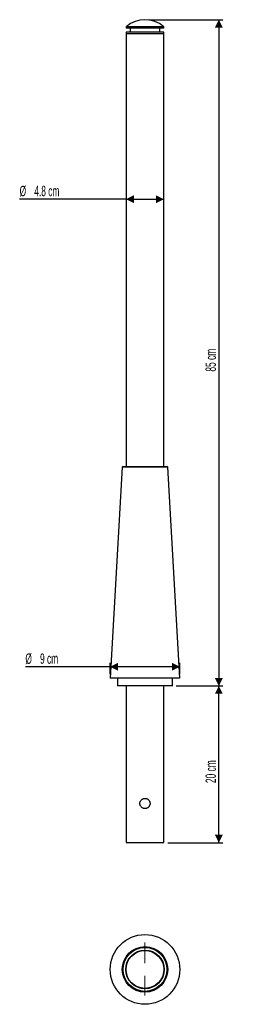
# Model space of a CAD drawing. Header units: millimetres. Extents: x 72 to 127, y 23 to 274.
import ezdxf

# ---------------------------------------------------------------- set-up
doc = ezdxf.new("R2010")
doc.units = ezdxf.units.MM
doc.linetypes.add('CENTERX2', pattern=[20.32, 12.7, -2.54, 2.54, -2.54])
doc.layers.add('FORMAT', color=7, linetype='Continuous')
doc.styles.add('SLDTEXTSTYLE0', font='TXT', dxfattribs={"width": 0.605})
doc.dimstyles.new('SLDDIMSTYLE0', dxfattribs={"dimtxt": 2.568319, "dimasz": 2, "dimexe": 0, "dimexo": 0.0625, "dimgap": 0.64208, "dimtad": 1, "dimlfac": 5, "dimrnd": 1e-09, "dimzin": 12, "dimdsep": 46, "dimtxsty": 'SLDTEXTSTYLE0', "dimsah": 1, "dimcen": 0.09, "dimadec": 0, "dimazin": 3, "dimtfac": 1, "dimtofl": 0, "dimtmove": 0, "dimatfit": 3, "dimfxl": 1, "dimfrac": 2, "dimtolj": 1, "dimtzin": 12, "dimarcsym": 0})

# ---------------------------------------------------------------- blocks, each defined once
blk = doc.blocks.new('_D')
at = {"layer": 'FORMAT'}
for p, q in [((104.89, 274.38), (123.79, 274.38)), ((122.8, 274.38), (122.8, 104.38)), ((111.89, 104.38), (123.79, 104.38))]:
    blk.add_line(p, q, dxfattribs=at)
for points in [[(122.8, 274.38), (121.8, 272.38), (123.8, 272.38)], [(122.8, 104.38), (123.8, 106.38), (121.8, 106.38)]]:
    blk.add_solid(points, dxfattribs=at)
at = {"layer": 'FORMAT', "insert": (119.39, 184.58), "char_height": 2.646, "attachment_point": 1, "rotation": 90, "style": 'SLDTEXTSTYLE0'}
blk.add_mtext('85 cm', dxfattribs=at)
blk = doc.blocks.new('_D_1')
at = {"layer": 'FORMAT'}
for p, q in [((111.89, 104.38), (123.79, 104.38)), ((122.8, 64.38), (122.8, 104.38)), ((109.72, 64.38), (123.79, 64.38))]:
    blk.add_line(p, q, dxfattribs=at)
for points in [[(122.8, 104.38), (121.8, 102.38), (123.8, 102.38)], [(122.8, 64.38), (123.8, 66.38), (121.8, 66.38)]]:
    blk.add_solid(points, dxfattribs=at)
at = {"layer": 'FORMAT', "insert": (119.39, 79.58), "char_height": 2.646, "attachment_point": 1, "rotation": 90, "style": 'SLDTEXTSTYLE0'}
blk.add_mtext('20 cm', dxfattribs=at)
blk = doc.blocks.new('_D_2')
at = {"layer": 'FORMAT'}
for p, q in [((95, 109.26), (73.3, 109.26)), ((95, 107.37), (95, 110.25)), ((112.8, 109.26), (95, 109.26)), ((112.8, 107.37), (112.8, 110.25))]:
    blk.add_line(p, q, dxfattribs=at)
for points in [[(95, 109.26), (97, 108.26), (97, 110.26)], [(112.8, 109.26), (110.8, 110.26), (110.8, 108.26)]]:
    blk.add_solid(points, dxfattribs=at)
at = {"layer": 'FORMAT', "char_height": 2.646, "attachment_point": 1, "style": 'SLDTEXTSTYLE0'}
for s, insert in [('%%c', (73.3, 112.67)), ('9 cm', (77.05, 112.67))]:
    blk.add_mtext(s, dxfattribs=dict(at, insert=insert))
blk = doc.blocks.new('_D_3')
at = {"layer": 'FORMAT'}
for q in [(71.83, 228.58), (108.73, 228.58)]:
    blk.add_line((99.07, 228.58), q, dxfattribs=at)
for points in [[(99.07, 228.58), (101.07, 227.58), (101.07, 229.58)], [(108.73, 228.58), (106.73, 229.58), (106.73, 227.58)]]:
    blk.add_solid(points, dxfattribs=at)
at = {"layer": 'FORMAT', "char_height": 2.646, "attachment_point": 1, "style": 'SLDTEXTSTYLE0'}
for s, insert in [('%%c', (71.83, 231.99)), ('4.8 cm', (75.58, 231.99))]:
    blk.add_mtext(s, dxfattribs=dict(at, insert=insert))

msp = doc.modelspace()

# ---------------------------------------------------------------- linework, layer by layer
at = {"color": 7, "linetype": 'Continuous', "lineweight": 25}
for p, q in [((99.0674, 272.5842), (99.0674, 272.1842)), ((108.7274, 272.5842), (99.0674, 272.5842)), ((108.7274, 272.1842), (99.0674, 272.1842)), ((100.0674, 272.1842), (100.0674, 271.1842)), ((107.7274, 271.1842), (107.7274, 272.1842)), ((108.7274, 272.1842), (108.7274, 272.5842)), ((99.0674, 271.1842), (99.0674, 270.7842)), ((108.7274, 271.1842), (99.0674, 271.1842)), ((99.0674, 270.7842), (99.0674, 160.3842)), ((108.7274, 270.7842), (99.0674, 270.7842)), ((108.7274, 270.7842), (108.7274, 271.1842)), ((108.7274, 160.3842), (108.7274, 270.7842)), ((98.0852, 160.1721), (94.9974, 106.3842)), ((98.2974, 160.3842), (98.0852, 160.1721)), ((109.7096, 160.1721), (98.0852, 160.1721)), ((98.2974, 160.3842), (109.4974, 160.3842)), ((109.7096, 160.1721), (109.4974, 160.3842)), ((112.7974, 106.3842), (109.7096, 160.1721)), ((112.7974, 106.3842), (94.9974, 106.3842)), ((96.8974, 106.3842), (96.8974, 104.3842)), ((110.8974, 104.3842), (110.8974, 106.3842)), ((110.8974, 104.3842), (96.8974, 104.3842)), ((99.0674, 104.3842), (99.0674, 64.3842)), ((108.7274, 64.3842), (108.7274, 104.3842)), ((99.0674, 64.3842), (108.7274, 64.3842)), ((102.5974, 36.6876), (102.5974, 36.6853)), ((105.1974, 36.6853), (105.1974, 36.6895)), ((102.5974, 27.3818), (102.5974, 27.377))]:
    msp.add_line(p, q, dxfattribs=at)
for radius in [8.9, 5.8122, 5.6, 4.93, 4.83]:
    msp.add_circle((103.8974, 32.0336), radius, dxfattribs=at)
msp.add_arc((103.8974, 267.004), 7.3802, 49.122088, 130.877912, dxfattribs=at)
msp.add_open_spline([(105.1974, 74.3842), (105.1974, 74.4705), (105.1889, 74.5553), (105.1639, 74.6803), (105.1536, 74.7216), (105.1287, 74.8035), (105.1141, 74.8441), (105.0651, 74.962), (105.0251, 75.0365), (104.9544, 75.1422), (104.9288, 75.1767), (104.8748, 75.2424), (104.8464, 75.2737), (104.7569, 75.3632), (104.6917, 75.4169), (104.5497, 75.512), (104.4747, 75.5521), (104.3575, 75.6008), (104.3176, 75.6152), (104.236, 75.6401), (104.1941, 75.6507), (104.0681, 75.6758), (103.9835, 75.6842), (103.813, 75.6843), (103.7264, 75.6757), (103.5593, 75.6424), (103.4781, 75.6177), (103.3597, 75.5686), (103.3208, 75.5501), (103.2459, 75.51), (103.2096, 75.4882), (103.1394, 75.4412), (103.1055, 75.4161), (103.0399, 75.3623), (103.0082, 75.3335), (102.918, 75.2433), (102.8645, 75.1781), (102.7704, 75.0376), (102.7295, 74.9615), (102.6644, 74.8047), (102.6396, 74.7237), (102.6144, 74.5981), (102.608, 74.5552), (102.5995, 74.4699), (102.5974, 74.4273), (102.5974, 74.2997), (102.6056, 74.2147), (102.6393, 74.0458), (102.6641, 73.9645), (102.7291, 73.8079), (102.7698, 73.7318), (102.8641, 73.5909), (102.9176, 73.5257), (103.0074, 73.4357), (103.0392, 73.4068), (103.1049, 73.3529), (103.1389, 73.3276), (103.2441, 73.2572), (103.3186, 73.217), (103.477, 73.1511), (103.5586, 73.1263), (103.6834, 73.1013), (103.7255, 73.0949), (103.8107, 73.0864), (103.854, 73.0842), (103.9826, 73.0842), (104.0672, 73.0926), (104.2344, 73.1258), (104.3174, 73.151), (104.4742, 73.2161), (104.5489, 73.256), (104.6908, 73.3509), (104.7565, 73.4049), (104.846, 73.4943), (104.8744, 73.5256), (104.9283, 73.5911), (104.9539, 73.6255), (105.0249, 73.7316), (105.0648, 73.806), (105.13, 73.9626), (105.1554, 74.0455), (105.1889, 74.2129), (105.1974, 74.2979), (105.1974, 74.3842)], degree=3, knots=[0, 0, 0, 0, 0.03125, 0.03125, 0.046875, 0.046875, 0.0625, 0.0625, 0.09375, 0.09375, 0.109375, 0.109375, 0.125, 0.125, 0.15625, 0.15625, 0.1875, 0.1875, 0.203125, 0.203125, 0.21875, 0.21875, 0.25, 0.25, 0.28125, 0.28125, 0.3125, 0.3125, 0.328125, 0.328125, 0.34375, 0.34375, 0.359375, 0.359375, 0.375, 0.375, 0.40625, 0.40625, 0.4375, 0.4375, 0.46875, 0.46875, 0.484375, 0.484375, 0.5, 0.5, 0.53125, 0.53125, 0.5625, 0.5625, 0.59375, 0.59375, 0.625, 0.625, 0.640625, 0.640625, 0.65625, 0.65625, 0.6875, 0.6875, 0.71875, 0.71875, 0.734375, 0.734375, 0.75, 0.75, 0.78125, 0.78125, 0.8125, 0.8125, 0.84375, 0.84375, 0.875, 0.875, 0.890625, 0.890625, 0.90625, 0.90625, 0.9375, 0.9375, 0.96875, 0.96875, 1, 1, 1, 1], dxfattribs=at)
at = {"layer": 'FORMAT', "linetype": 'CENTERX2', "lineweight": 18}
for p, q in [((103.8974, 38.8636), (103.8974, 33.6362)), ((103.8974, 30.4309), (103.8974, 25.3818))]:
    msp.add_line(p, q, dxfattribs=at)

# ---------------------------------------------------------------- dimensions: what is measured, and where the dimension line sits
at = {"layer": 'FORMAT'}
for p1, picture, middle in [((103.8974, 274.3842), '_D', (122.7974, 189.3842)), ((108.7274, 64.3842), '_D_1', (122.7974, 84.3842))]:
    dim = msp.add_linear_dim(base=(122.7974, 104.3842), p1=p1, p2=(110.8974, 104.3842), angle=90, dimstyle='SLDDIMSTYLE0', dxfattribs=at)
    dim.commit()
    dim.dimension.update_dxf_attribs({"geometry": picture, "text_midpoint": middle, "dimtype": 160})
for base, p1, p2, picture, middle in [((108.7274, 228.5839), (99.0674, 270.7842), (108.7274, 270.7842), '_D_3', (78.9974, 228.5839)), ((94.9974, 109.2598), (112.7974, 106.3842), (94.9974, 106.3842), '_D_2', (78.9974, 109.2598))]:
    dim = msp.add_linear_dim(base=base, p1=p1, p2=p2, text='%%c<>', dimstyle='SLDDIMSTYLE0', dxfattribs=at)
    dim.commit()
    dim.dimension.update_dxf_attribs({"geometry": picture, "text_midpoint": middle, "dimtype": 160})

doc.saveas('drawing.dxf')
